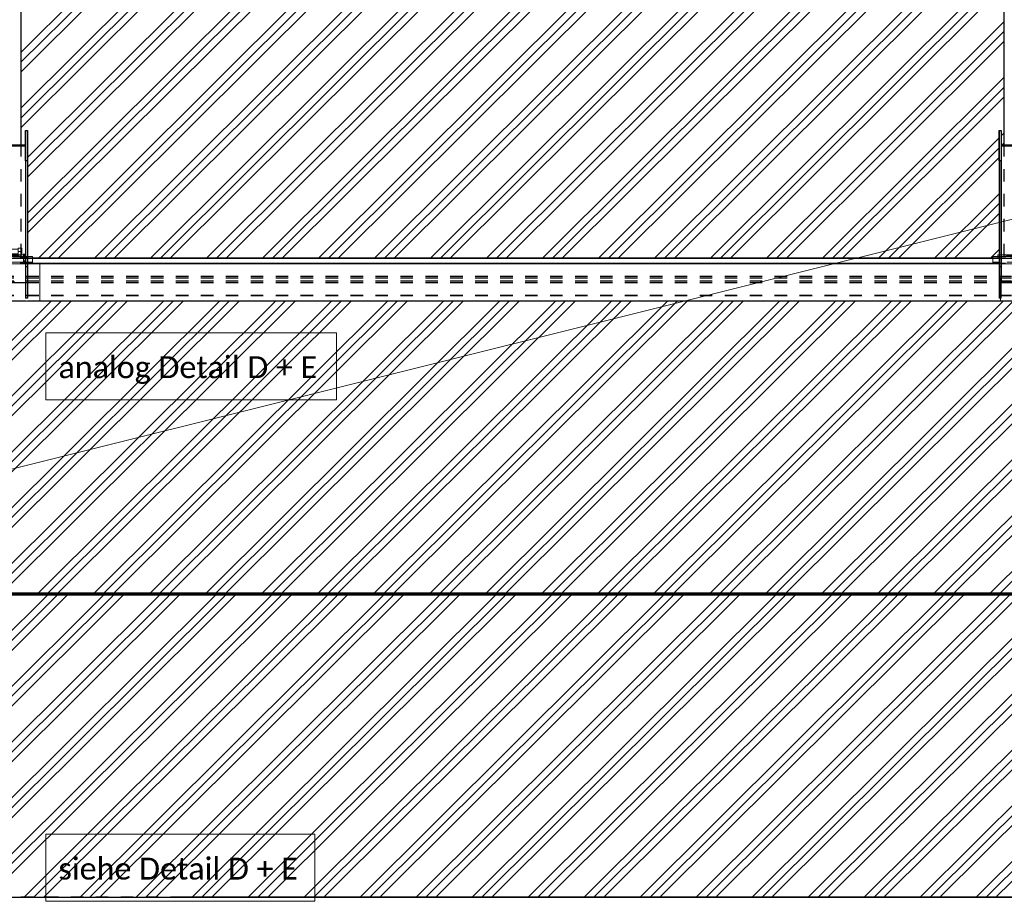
# Model space of a CAD drawing. Header units: metres. Extents: x -25 to 81, y -4 to 26.
# Tile 25 of 53: x 14.02 to 21.91, y 10.31 to 17.38. Entities that reach past the tile are written whole.
import ezdxf

# ---------------------------------------------------------------- set-up
doc = ezdxf.new("R2010")
doc.units = ezdxf.units.M
for name, pattern in [('Rasterlinie', [1.11125, 0.635, -0.15875, 0.15875, -0.15875]), ('Strich', [0.3175, 0.15875, -0.15875]), ('Verdeckt', [0.15, 0.1, -0.05])]:
    doc.linetypes.add(name, pattern=pattern)
for name, color, linetype, lineweight in [('_Verdeckte Linien_', 7, 'Strich', 18), ('A-DETL-THIN', 151, 'Continuous', 18), ('A-FLOR', 192, 'Continuous', 35), ('A-FLOR-PATT', 8, 'Continuous', 50), ('S-BEAM', 12, 'Continuous', 35), ('S-BEAM-HDLN', 1, 'Verdeckt', 25), ('S-GRID', 1, 'Continuous', 9), ('Text', 250, 'Continuous', 9), ('Tragwerksverbindungen', 7, 'Continuous', 18)]:
    doc.layers.add(name, color=color, linetype=linetype, lineweight=lineweight)
doc.styles.add('Calibri_4', font='calibri.ttf', dxfattribs={"height": 0.175})

# ---------------------------------------------------------------- blocks, each defined once
blk = doc.blocks.new('FP_29-Dach _Draufsicht_')
at = {"layer": 'A-FLOR-PATT', "lineweight": 18}
for p, q in [((2.6235, 17.1194), (4.4322, 18.9212)), ((2.6235, 17.1194), (4.4322, 18.9212)), ((2.6235, 17.0403), (4.4719, 18.8817)), ((2.6235, 17.0403), (4.4719, 18.8817)), ((2.6235, 16.9612), (4.5116, 18.8421)), ((2.6235, 16.9612), (4.5116, 18.8421)), ((2.6235, 16.593), (4.813, 18.7741)), ((2.6235, 16.5139), (4.8923, 18.7741)), ((2.6235, 16.6721), (4.7336, 18.7741)), ((2.6235, 16.593), (4.813, 18.7741)), ((2.6235, 16.5139), (4.8923, 18.7741)), ((2.6235, 16.6721), (4.7336, 18.7741)), ((2.6735, 16.1955), (5.262, 18.7741)), ((2.6735, 15.7482), (5.711, 18.7741)), ((2.6735, 16.1164), (5.3413, 18.7741)), ((2.6735, 15.6691), (5.7904, 18.7741)), ((2.6735, 16.2746), (5.1826, 18.7741)), ((2.6735, 15.8273), (5.6316, 18.7741)), ((2.6735, 16.1955), (5.262, 18.7741)), ((2.6735, 15.7482), (5.711, 18.7741)), ((2.6735, 16.1164), (5.3413, 18.7741)), ((2.6735, 15.6691), (5.7904, 18.7741)), ((2.6735, 16.2746), (5.1826, 18.7741)), ((2.6735, 15.8273), (5.6316, 18.7741)), ((2.7588, 15.4649), (6.0806, 18.7741)), ((2.7588, 15.4649), (6.0806, 18.7741)), ((2.8382, 15.4649), (6.16, 18.7741)), ((2.8382, 15.4649), (6.16, 18.7741)), ((2.9176, 15.4649), (6.2394, 18.7741)), ((2.9176, 15.4649), (6.2394, 18.7741)), ((3.2078, 15.4649), (6.5296, 18.7741)), ((3.2078, 15.4649), (6.5296, 18.7741)), ((3.2872, 15.4649), (6.609, 18.7741)), ((3.2872, 15.4649), (6.609, 18.7741)), ((3.3666, 15.4649), (6.6884, 18.7741)), ((3.3666, 15.4649), (6.6884, 18.7741)), ((3.6568, 15.4649), (6.9786, 18.7741)), ((3.6568, 15.4649), (6.9786, 18.7741)), ((3.7362, 15.4649), (7.058, 18.7741)), ((3.7362, 15.4649), (7.058, 18.7741)), ((3.8156, 15.4649), (7.1374, 18.7741)), ((3.8156, 15.4649), (7.1374, 18.7741)), ((4.1059, 15.4649), (7.4277, 18.7741)), ((4.1059, 15.4649), (7.4277, 18.7741)), ((4.1852, 15.4649), (7.507, 18.7741)), ((4.1852, 15.4649), (7.507, 18.7741)), ((4.2646, 15.4649), (7.5864, 18.7741)), ((4.2646, 15.4649), (7.5864, 18.7741)), ((4.5549, 15.4649), (7.8767, 18.7741)), ((4.5549, 15.4649), (7.8767, 18.7741)), ((4.6342, 15.4649), (7.956, 18.7741)), ((4.6342, 15.4649), (7.956, 18.7741)), ((4.7136, 15.4649), (8.0354, 18.7741)), ((4.7136, 15.4649), (8.0354, 18.7741)), ((5.0039, 15.4649), (8.3257, 18.7741)), ((5.0039, 15.4649), (8.3257, 18.7741)), ((5.0833, 15.4649), (8.4051, 18.7741)), ((5.0833, 15.4649), (8.4051, 18.7741)), ((5.1626, 15.4649), (8.4844, 18.7741)), ((5.1626, 15.4649), (8.4844, 18.7741)), ((5.4529, 15.4649), (8.7747, 18.7741)), ((5.4529, 15.4649), (8.7747, 18.7741)), ((5.5323, 15.4649), (8.8541, 18.7741)), ((5.5323, 15.4649), (8.8541, 18.7741)), ((5.6116, 15.4649), (8.9334, 18.7741)), ((5.6116, 15.4649), (8.9334, 18.7741)), ((5.9019, 15.4649), (9.2237, 18.7741)), ((5.9019, 15.4649), (9.2237, 18.7741)), ((5.9813, 15.4649), (9.3031, 18.7741)), ((5.9813, 15.4649), (9.3031, 18.7741)), ((6.0607, 15.4649), (9.3825, 18.7741)), ((6.0607, 15.4649), (9.3825, 18.7741)), ((6.3509, 15.4649), (9.6727, 18.7741)), ((6.3509, 15.4649), (9.6727, 18.7741)), ((6.4303, 15.4649), (9.7521, 18.7741)), ((6.4303, 15.4649), (9.7521, 18.7741)), ((6.5097, 15.4649), (9.8315, 18.7741)), ((6.5097, 15.4649), (9.8315, 18.7741)), ((6.7999, 15.4649), (10.1217, 18.7741)), ((6.7999, 15.4649), (10.1217, 18.7741)), ((6.8793, 15.4649), (10.2011, 18.7741)), ((6.8793, 15.4649), (10.2011, 18.7741)), ((6.9587, 15.4649), (10.2805, 18.7741)), ((6.9587, 15.4649), (10.2805, 18.7741)), ((7.249, 15.4649), (10.5035, 18.7072)), ((7.249, 15.4649), (10.5035, 18.7072)), ((7.3283, 15.4649), (10.5035, 18.6281)), ((7.3283, 15.4649), (10.5035, 18.6281)), ((7.4077, 15.4649), (10.5035, 18.549)), ((7.4077, 15.4649), (10.5035, 18.549)), ((7.698, 15.4649), (10.5035, 18.2599)), ((7.698, 15.4649), (10.5035, 18.2599)), ((7.7773, 15.4649), (10.5035, 18.1808)), ((7.7773, 15.4649), (10.5035, 18.1808)), ((7.8567, 15.4649), (10.5035, 18.1017)), ((7.8567, 15.4649), (10.5035, 18.1017)), ((8.147, 15.4649), (10.5035, 17.8125)), ((8.147, 15.4649), (10.5035, 17.8125)), ((8.2264, 15.4649), (10.5035, 17.7335)), ((8.2264, 15.4649), (10.5035, 17.7335)), ((8.3057, 15.4649), (10.5035, 17.6544)), ((8.3057, 15.4649), (10.5035, 17.6544)), ((8.596, 15.4649), (10.5035, 17.3652)), ((8.596, 15.4649), (10.5035, 17.3652)), ((8.6754, 15.4649), (10.5035, 17.2862)), ((8.6754, 15.4649), (10.5035, 17.2862)), ((8.7547, 15.4649), (10.5035, 17.2071)), ((8.7547, 15.4649), (10.5035, 17.2071)), ((9.045, 15.4649), (10.5035, 16.9179)), ((9.045, 15.4649), (10.5035, 16.9179)), ((9.1244, 15.4649), (10.5035, 16.8389)), ((9.1244, 15.4649), (10.5035, 16.8389)), ((9.2038, 15.4649), (10.5035, 16.7598)), ((9.2038, 15.4649), (10.5035, 16.7598)), ((9.494, 15.4649), (10.4635, 16.4308)), ((9.494, 15.4649), (10.4635, 16.4308)), ((10.4795, 16.4467), (10.5035, 16.4706)), ((10.4795, 16.4467), (10.5035, 16.4706)), ((9.5734, 15.4649), (10.4635, 16.3517)), ((9.5734, 15.4649), (10.4635, 16.3517)), ((10.4867, 16.3748), (10.5035, 16.3915)), ((10.4867, 16.3748), (10.5035, 16.3915)), ((9.6528, 15.4649), (10.4635, 16.2726)), ((9.6528, 15.4649), (10.4635, 16.2726)), ((9.943, 15.465), (10.4635, 15.9835)), ((9.943, 15.465), (10.4635, 15.9835)), ((10.0224, 15.465), (10.4635, 15.9044)), ((10.0224, 15.465), (10.4635, 15.9044)), ((10.1018, 15.465), (10.4635, 15.8253)), ((10.1018, 15.465), (10.4635, 15.8253)), ((10.3921, 15.465), (10.4635, 15.5362)), ((10.3921, 15.465), (10.4635, 15.5362)), ((0.5133, 12.7806), (2.8646, 15.123)), ((0.5133, 12.7806), (2.8646, 15.123)), ((0.5927, 12.7806), (2.944, 15.123)), ((0.5927, 12.7806), (2.944, 15.123)), ((0.672, 12.7806), (3.0234, 15.123)), ((0.672, 12.7806), (3.0234, 15.123)), ((0.9623, 12.7806), (3.3136, 15.123)), ((0.9623, 12.7806), (3.3136, 15.123)), ((1.0417, 12.7806), (3.393, 15.123)), ((1.0417, 12.7806), (3.393, 15.123)), ((1.121, 12.7806), (3.4724, 15.123)), ((1.121, 12.7806), (3.4724, 15.123)), ((1.4113, 12.7806), (3.7627, 15.123)), ((1.4113, 12.7806), (3.7627, 15.123)), ((1.4907, 12.7806), (3.842, 15.123)), ((1.4907, 12.7806), (3.842, 15.123)), ((1.5701, 12.7806), (3.9214, 15.123)), ((1.5701, 12.7806), (3.9214, 15.123)), ((1.8603, 12.7806), (4.2117, 15.123)), ((1.8603, 12.7806), (4.2117, 15.123)), ((1.9397, 12.7806), (4.291, 15.123)), ((1.9397, 12.7806), (4.291, 15.123)), ((2.0191, 12.7806), (4.3704, 15.123)), ((2.0191, 12.7806), (4.3704, 15.123)), ((2.3093, 12.7806), (4.6607, 15.123)), ((2.3093, 12.7806), (4.6607, 15.123)), ((2.3887, 12.7806), (4.7401, 15.123)), ((2.3887, 12.7806), (4.7401, 15.123)), ((2.4681, 12.7806), (4.8194, 15.123)), ((2.4681, 12.7806), (4.8194, 15.123)), ((2.7584, 12.7806), (5.1097, 15.123)), ((2.7584, 12.7806), (5.1097, 15.123)), ((2.8377, 12.7806), (5.1891, 15.123)), ((2.8377, 12.7806), (5.1891, 15.123)), ((2.9171, 12.7806), (5.2684, 15.123)), ((2.9171, 12.7806), (5.2684, 15.123)), ((3.2074, 12.7806), (5.5587, 15.123)), ((3.2074, 12.7806), (5.5587, 15.123)), ((3.2867, 12.7806), (5.6381, 15.123)), ((3.2867, 12.7806), (5.6381, 15.123)), ((3.3661, 12.7806), (5.7175, 15.123)), ((3.3661, 12.7806), (5.7175, 15.123)), ((3.6564, 12.7806), (6.0077, 15.123)), ((3.6564, 12.7806), (6.0077, 15.123)), ((3.7358, 12.7806), (6.0871, 15.123)), ((3.7358, 12.7806), (6.0871, 15.123)), ((3.8151, 12.7806), (6.1665, 15.123)), ((3.8151, 12.7806), (6.1665, 15.123)), ((4.1054, 12.7806), (6.4567, 15.123)), ((4.1054, 12.7806), (6.4567, 15.123)), ((4.1848, 12.7806), (6.5361, 15.123)), ((4.1848, 12.7806), (6.5361, 15.123)), ((4.2641, 12.7806), (6.6155, 15.123)), ((4.2641, 12.7806), (6.6155, 15.123)), ((4.5544, 12.7806), (6.9057, 15.123)), ((4.5544, 12.7806), (6.9057, 15.123)), ((4.6338, 12.7806), (6.9851, 15.123)), ((4.6338, 12.7806), (6.9851, 15.123)), ((4.7132, 12.7806), (7.0645, 15.123)), ((4.7132, 12.7806), (7.0645, 15.123)), ((5.0034, 12.7806), (7.3548, 15.123)), ((5.0034, 12.7806), (7.3548, 15.123)), ((5.0828, 12.7806), (7.4341, 15.123)), ((5.0828, 12.7806), (7.4341, 15.123)), ((5.1622, 12.7806), (7.5135, 15.123)), ((5.1622, 12.7806), (7.5135, 15.123)), ((5.4524, 12.7806), (7.8038, 15.123)), ((5.4524, 12.7806), (7.8038, 15.123)), ((5.5318, 12.7806), (7.8831, 15.123)), ((5.5318, 12.7806), (7.8831, 15.123)), ((5.6112, 12.7806), (7.9625, 15.123)), ((5.6112, 12.7806), (7.9625, 15.123)), ((5.9014, 12.7806), (8.2528, 15.123)), ((5.9014, 12.7806), (8.2528, 15.123)), ((5.9808, 12.7806), (8.3322, 15.123)), ((5.9808, 12.7806), (8.3322, 15.123)), ((6.0602, 12.7806), (8.4115, 15.123)), ((6.0602, 12.7806), (8.4115, 15.123)), ((6.3505, 12.7806), (8.7018, 15.123)), ((6.3505, 12.7806), (8.7018, 15.123)), ((6.4298, 12.7806), (8.7812, 15.123)), ((6.4298, 12.7806), (8.7812, 15.123)), ((6.5092, 12.7806), (8.8605, 15.123)), ((6.5092, 12.7806), (8.8605, 15.123)), ((6.7995, 12.7806), (9.1508, 15.123)), ((6.7995, 12.7806), (9.1508, 15.123)), ((6.8788, 12.7806), (9.2302, 15.123)), ((6.8788, 12.7806), (9.2302, 15.123)), ((6.9582, 12.7806), (9.3096, 15.123)), ((6.9582, 12.7806), (9.3096, 15.123)), ((7.2485, 12.7806), (9.5998, 15.123)), ((7.2485, 12.7806), (9.5998, 15.123)), ((7.3279, 12.7806), (9.6792, 15.123)), ((7.3279, 12.7806), (9.6792, 15.123)), ((7.4072, 12.7806), (9.7586, 15.123)), ((7.4072, 12.7806), (9.7586, 15.123)), ((7.6975, 12.7806), (10.0488, 15.123)), ((7.6975, 12.7806), (10.0488, 15.123)), ((7.7769, 12.7806), (10.1282, 15.123)), ((7.7769, 12.7806), (10.1282, 15.123)), ((7.8562, 12.7806), (10.2076, 15.123)), ((7.8562, 12.7806), (10.2076, 15.123)), ((8.1465, 12.7806), (10.4961, 15.1213)), ((8.1465, 12.7806), (10.4961, 15.1213)), ((8.2259, 12.7806), (10.5755, 15.1213)), ((8.2259, 12.7806), (10.5755, 15.1213)), ((8.3053, 12.7806), (10.6548, 15.1213)), ((8.3053, 12.7806), (10.6548, 15.1213)), ((8.5955, 12.7806), (10.9469, 15.123)), ((8.5955, 12.7806), (10.9469, 15.123)), ((8.6749, 12.7806), (11.0262, 15.123)), ((8.6749, 12.7806), (11.0262, 15.123)), ((8.7543, 12.7806), (11.1056, 15.123)), ((8.7543, 12.7806), (11.1056, 15.123)), ((9.0445, 12.7806), (11.3959, 15.123)), ((9.0445, 12.7806), (11.3959, 15.123)), ((9.1239, 12.7806), (11.4752, 15.123)), ((9.1239, 12.7806), (11.4752, 15.123)), ((9.2033, 12.7806), (11.5546, 15.123)), ((9.2033, 12.7806), (11.5546, 15.123)), ((9.4935, 12.7806), (11.8449, 15.123)), ((9.4935, 12.7806), (11.8449, 15.123)), ((9.5729, 12.7806), (11.9243, 15.123)), ((9.5729, 12.7806), (11.9243, 15.123)), ((9.6523, 12.7806), (12.0036, 15.123)), ((9.6523, 12.7806), (12.0036, 15.123)), ((9.9426, 12.7806), (12.2939, 15.123)), ((9.9426, 12.7806), (12.2939, 15.123)), ((10.0219, 12.7806), (12.3733, 15.123)), ((10.0219, 12.7806), (12.3733, 15.123)), ((10.1013, 12.7806), (12.4526, 15.123)), ((10.1013, 12.7806), (12.4526, 15.123)), ((10.3916, 12.7806), (12.7429, 15.123)), ((10.3916, 12.7806), (12.7429, 15.123)), ((10.4709, 12.7806), (12.8223, 15.123)), ((10.4709, 12.7806), (12.8223, 15.123))]:
    blk.add_line(p, q, dxfattribs=at)
blk = doc.blocks.new('FP_32-Dach _Draufsicht_')
at = {"layer": 'A-FLOR-PATT', "lineweight": 18}
for p, q in [((0.4006, 10.3415), (2.836, 12.7676)), ((0.4006, 10.3415), (2.836, 12.7676)), ((0.48, 10.3415), (2.9154, 12.7676)), ((0.48, 10.3415), (2.9154, 12.7676)), ((0.5594, 10.3415), (2.9948, 12.7676)), ((0.5594, 10.3415), (2.9948, 12.7676)), ((0.8496, 10.3415), (3.285, 12.7676)), ((0.8496, 10.3415), (3.285, 12.7676)), ((0.929, 10.3415), (3.3644, 12.7676)), ((0.929, 10.3415), (3.3644, 12.7676)), ((1.0084, 10.3415), (3.4438, 12.7676)), ((1.0084, 10.3415), (3.4438, 12.7676)), ((1.2987, 10.3415), (3.734, 12.7676)), ((1.2987, 10.3415), (3.734, 12.7676)), ((1.378, 10.3415), (3.8134, 12.7676)), ((1.378, 10.3415), (3.8134, 12.7676)), ((1.4574, 10.3415), (3.8928, 12.7676)), ((1.4574, 10.3415), (3.8928, 12.7676)), ((1.7477, 10.3415), (4.1831, 12.7676)), ((1.7477, 10.3415), (4.1831, 12.7676)), ((1.8271, 10.3415), (4.2624, 12.7676)), ((1.8271, 10.3415), (4.2624, 12.7676)), ((1.9064, 10.3415), (4.3418, 12.7676)), ((1.9064, 10.3415), (4.3418, 12.7676)), ((2.1967, 10.3415), (4.6321, 12.7676)), ((2.1967, 10.3415), (4.6321, 12.7676)), ((2.2761, 10.3415), (4.7114, 12.7676)), ((2.2761, 10.3415), (4.7114, 12.7676)), ((2.3555, 10.3415), (4.7908, 12.7676)), ((2.3555, 10.3415), (4.7908, 12.7676)), ((2.6457, 10.3415), (5.0811, 12.7676)), ((2.6457, 10.3415), (5.0811, 12.7676)), ((2.7251, 10.3415), (5.1605, 12.7676)), ((2.7251, 10.3415), (5.1605, 12.7676)), ((2.8045, 10.3415), (5.2398, 12.7676)), ((2.8045, 10.3415), (5.2398, 12.7676)), ((3.0947, 10.3415), (5.5301, 12.7676)), ((3.0947, 10.3415), (5.5301, 12.7676)), ((3.1741, 10.3415), (5.6095, 12.7676)), ((3.1741, 10.3415), (5.6095, 12.7676)), ((3.2535, 10.3415), (5.6888, 12.7676)), ((3.2535, 10.3415), (5.6888, 12.7676)), ((3.5438, 10.3415), (5.9791, 12.7676)), ((3.5438, 10.3415), (5.9791, 12.7676)), ((3.6231, 10.3415), (6.0585, 12.7676)), ((3.6231, 10.3415), (6.0585, 12.7676)), ((3.7025, 10.3415), (6.1379, 12.7676)), ((3.7025, 10.3415), (6.1379, 12.7676)), ((3.9928, 10.3415), (6.4281, 12.7676)), ((3.9928, 10.3415), (6.4281, 12.7676)), ((4.0721, 10.3415), (6.5075, 12.7676)), ((4.0721, 10.3415), (6.5075, 12.7676)), ((4.1515, 10.3415), (6.5869, 12.7676)), ((4.1515, 10.3415), (6.5869, 12.7676)), ((4.4418, 10.3415), (6.8771, 12.7676)), ((4.4418, 10.3415), (6.8771, 12.7676)), ((4.5212, 10.3415), (6.9565, 12.7676)), ((4.5212, 10.3415), (6.9565, 12.7676)), ((4.6005, 10.3415), (7.0359, 12.7676)), ((4.6005, 10.3415), (7.0359, 12.7676)), ((4.8908, 10.3415), (7.3261, 12.7676)), ((4.8908, 10.3415), (7.3261, 12.7676)), ((4.9702, 10.3415), (7.4055, 12.7676)), ((4.9702, 10.3415), (7.4055, 12.7676)), ((5.0496, 10.3415), (7.4849, 12.7676)), ((5.0496, 10.3415), (7.4849, 12.7676)), ((5.3398, 10.3415), (7.7752, 12.7676)), ((5.3398, 10.3415), (7.7752, 12.7676)), ((5.4192, 10.3415), (7.8545, 12.7676)), ((5.4192, 10.3415), (7.8545, 12.7676)), ((5.4986, 10.3415), (7.9339, 12.7676)), ((5.4986, 10.3415), (7.9339, 12.7676)), ((5.7888, 10.3415), (8.2242, 12.7676)), ((5.7888, 10.3415), (8.2242, 12.7676)), ((5.8682, 10.3415), (8.3035, 12.7676)), ((5.8682, 10.3415), (8.3035, 12.7676)), ((5.9476, 10.3415), (8.3829, 12.7676)), ((5.9476, 10.3415), (8.3829, 12.7676)), ((6.2379, 10.3416), (8.6732, 12.7676)), ((6.2379, 10.3416), (8.6732, 12.7676)), ((6.3172, 10.3416), (8.7526, 12.7676)), ((6.3172, 10.3416), (8.7526, 12.7676)), ((6.3966, 10.3416), (8.8319, 12.7676)), ((6.3966, 10.3416), (8.8319, 12.7676)), ((6.6869, 10.3416), (9.1222, 12.7676)), ((6.6869, 10.3416), (9.1222, 12.7676)), ((6.7663, 10.3416), (9.2016, 12.7676)), ((6.7663, 10.3416), (9.2016, 12.7676)), ((6.8456, 10.3416), (9.2809, 12.7676)), ((6.8456, 10.3416), (9.2809, 12.7676)), ((7.1359, 10.3416), (9.5712, 12.7676)), ((7.1359, 10.3416), (9.5712, 12.7676)), ((7.2153, 10.3416), (9.6506, 12.7676)), ((7.2153, 10.3416), (9.6506, 12.7676)), ((7.2947, 10.3416), (9.73, 12.7676)), ((7.2947, 10.3416), (9.73, 12.7676)), ((7.5849, 10.3416), (10.0202, 12.7676)), ((7.5849, 10.3416), (10.0202, 12.7676)), ((7.6643, 10.3416), (10.0996, 12.7676)), ((7.6643, 10.3416), (10.0996, 12.7676)), ((7.7437, 10.3416), (10.179, 12.7676)), ((7.7437, 10.3416), (10.179, 12.7676)), ((8.0339, 10.3416), (10.4692, 12.7676)), ((8.0339, 10.3416), (10.4692, 12.7676)), ((8.1133, 10.3416), (10.5486, 12.7676)), ((8.1133, 10.3416), (10.5486, 12.7676)), ((8.1927, 10.3416), (10.628, 12.7676)), ((8.1927, 10.3416), (10.628, 12.7676)), ((8.483, 10.3416), (10.9183, 12.7676)), ((8.483, 10.3416), (10.9183, 12.7676)), ((8.5623, 10.3416), (10.9976, 12.7676)), ((8.5623, 10.3416), (10.9976, 12.7676)), ((8.6417, 10.3416), (11.077, 12.7676)), ((8.6417, 10.3416), (11.077, 12.7676)), ((8.932, 10.3416), (11.3673, 12.7676)), ((8.932, 10.3416), (11.3673, 12.7676)), ((9.0114, 10.3416), (11.4466, 12.7676)), ((9.0114, 10.3416), (11.4466, 12.7676)), ((9.0907, 10.3416), (11.526, 12.7676)), ((9.0907, 10.3416), (11.526, 12.7676)), ((9.381, 10.3416), (11.8163, 12.7676)), ((9.381, 10.3416), (11.8163, 12.7676)), ((9.4604, 10.3416), (11.8957, 12.7676)), ((9.4604, 10.3416), (11.8957, 12.7676)), ((9.5397, 10.3416), (11.975, 12.7676)), ((9.5397, 10.3416), (11.975, 12.7676)), ((9.83, 10.3416), (12.2653, 12.7676)), ((9.83, 10.3416), (12.2653, 12.7676)), ((9.9094, 10.3416), (12.3447, 12.7676)), ((9.9094, 10.3416), (12.3447, 12.7676)), ((9.9888, 10.3416), (12.424, 12.7676)), ((9.9888, 10.3416), (12.424, 12.7676)), ((10.279, 10.3416), (12.7143, 12.7676)), ((10.279, 10.3416), (12.7143, 12.7676)), ((10.3584, 10.3416), (12.7937, 12.7676)), ((10.3584, 10.3416), (12.7937, 12.7676)), ((10.4378, 10.3416), (12.8731, 12.7676)), ((10.4378, 10.3416), (12.8731, 12.7676))]:
    blk.add_line(p, q, dxfattribs=at)
blk = doc.blocks.new('SP-TV-Schraube_Mutter_001 - M36-1128529-Dach _Draufsicht_')
at = {"layer": '_Verdeckte Linien_'}
for p, q in [((0, 0.0225), (-0.0275, 0.0225)), ((-0.0275, 0), (-0.0275, 0.0225)), ((-0.0275, 0), (0, 0)), ((-0.018, -0.0698), (-0.018, 0)), ((0.0275, 0.0225), (0, 0.0225)), ((0, 0.0225), (0, 0)), ((0, 0), (0.0275, 0)), ((0.018, 0), (0.018, -0.0698)), ((0.0275, 0.0225), (0.0275, 0)), ((0, -0.0698), (-0.0275, -0.0698)), ((-0.0275, -0.0988), (-0.0275, -0.0698)), ((0.0275, -0.0698), (0, -0.0698)), ((0, -0.0698), (0, -0.0988)), ((0.0275, -0.0698), (0.0275, -0.0988)), ((-0.0275, -0.0988), (0, -0.0988)), ((0, -0.0988), (0.0275, -0.0988))]:
    blk.add_line(p, q, dxfattribs=at)
blk = doc.blocks.new('HEB Träger - HEB 500-V42-Dach _Draufsicht_')
at = {"layer": 'S-BEAM', "lineweight": 25}
for p, q in [((10.4135, 15.4655), (2.7135, 15.4655)), ((10.4135, 15.463), (2.7135, 15.463)), ((10.4135, 15.4243), (2.7135, 15.4243)), ((10.4135, 15.4219), (2.7135, 15.4219)), ((10.4735, 15.123), (2.7735, 15.123))]:
    blk.add_line(p, q, dxfattribs=at)
at = {"layer": 'S-BEAM-HDLN'}
for p, q in [((2.7135, 15.4655), (2.4136, 15.4655)), ((2.7135, 15.463), (2.4136, 15.463)), ((2.7135, 15.4243), (2.4136, 15.4243)), ((2.7135, 15.4219), (2.4136, 15.4219)), ((10.7135, 15.4655), (10.4136, 15.4655)), ((10.7135, 15.463), (10.4136, 15.463)), ((10.7135, 15.4243), (10.4136, 15.4243)), ((10.7135, 15.4219), (10.4136, 15.4219)), ((46.5635, 15.3208), (-1.4365, 15.3208)), ((46.5635, 15.3064), (-1.4365, 15.3064)), ((46.5635, 15.2821), (-1.4365, 15.2821)), ((46.5635, 15.2677), (-1.4365, 15.2677)), ((46.5635, 15.1666), (-1.4365, 15.1666)), ((46.5635, 15.1642), (-1.4365, 15.1642)), ((-1.4365, 15.1255), (46.5635, 15.1255)), ((2.7735, 15.123), (2.4736, 15.123)), ((10.7735, 15.123), (10.4736, 15.123))]:
    blk.add_line(p, q, dxfattribs=at)
blk = doc.blocks.new('SP-TV-Schraube_DIN4017_001 - M12-V43-Dach _Draufsicht_')
at = {"layer": '_Verdeckte Linien_'}
for p, q in [((2.6395, 15.4984), (2.6485, 15.4989)), ((2.6395, 15.4975), (2.6395, 15.4984)), ((2.6485, 15.4971), (2.6395, 15.4975)), ((2.6395, 15.4975), (2.6395, 15.49)), ((2.6485, 15.4914), (2.6395, 15.4909)), ((2.6395, 15.49), (2.6485, 15.4896)), ((2.6425, 15.4457), (2.6425, 15.4905)), ((2.6485, 15.4989), (2.6575, 15.4984)), ((2.6485, 15.4971), (2.6485, 15.4989)), ((2.6575, 15.4975), (2.6485, 15.4971)), ((2.6485, 15.4896), (2.6485, 15.4971)), ((2.6575, 15.4909), (2.6485, 15.4914)), ((2.6485, 15.4896), (2.6575, 15.49)), ((2.6545, 15.4905), (2.6545, 15.4457))]:
    blk.add_line(p, q, dxfattribs=at)
for centre, start_param, end_param in [((2.6485, 15.4905), 0, 3.141593), ((2.6485, 15.4905), 3.141593, 6.283185), ((2.6485, 15.4457), 0, 3.141593), ((2.6485, 15.4457), 3.141593, 6.283185)]:
    blk.add_ellipse(centre, major_axis=(0.006, 0), ratio=0.087156, start_param=start_param, end_param=end_param, dxfattribs=at)
at = {"layer": 'Tragwerksverbindungen'}
for p in [(2.6575, 15.4984), (2.6575, 15.49)]:
    blk.add_line(p, (2.6575, 15.4975), dxfattribs=at)
blk = doc.blocks.new('SP-TV-AP-Rechteck_002 - AP-Rechteck-V45-Dach _Draufsicht_')
at = {"layer": '_Verdeckte Linien_'}
for p, q in [((2.7135, 15.4219), (2.4735, 15.4219)), ((2.4735, 15.4219), (2.4735, 15.4202)), ((2.4735, 15.268), (2.4735, 15.4202)), ((2.4735, 15.4202), (2.6735, 15.4202)), ((2.4735, 15.123), (2.7735, 15.123))]:
    blk.add_line(p, q, dxfattribs=at)
at = {"layer": 'Tragwerksverbindungen'}
for p, q in [((2.6735, 15.4202), (2.7735, 15.4202)), ((2.7735, 15.4219), (2.7135, 15.4219)), ((2.7735, 15.4219), (2.7735, 15.4202)), ((2.7735, 15.4202), (2.7735, 15.1213)), ((2.4735, 15.2679), (2.4735, 15.2678)), ((2.4735, 15.1213), (2.4735, 15.2678)), ((2.7735, 15.1213), (2.4735, 15.1213))]:
    blk.add_line(p, q, dxfattribs=at)
blk = doc.blocks.new('SP-TV-AP-Rechteck_002 - AP-Rechteck-V52-Dach _Draufsicht_')
at = {"layer": '_Verdeckte Linien_'}
for p, q in [((2.4536, 15.4804), (2.6735, 15.4804)), ((2.7135, 15.4655), (2.4135, 15.4655)), ((2.6735, 15.4351), (2.4536, 15.4351)), ((2.4536, 15.4202), (2.6735, 15.4202))]:
    blk.add_line(p, q, dxfattribs=at)
at = {"layer": 'Tragwerksverbindungen'}
for p, q in [((2.4135, 15.4351), (2.4135, 15.4804)), ((2.4135, 15.4804), (2.4535, 15.4804)), ((2.6735, 15.4804), (2.7135, 15.4804)), ((2.7135, 15.4804), (2.7135, 15.4351)), ((2.4535, 15.4351), (2.4135, 15.4351)), ((2.4135, 15.4351), (2.4135, 15.4202)), ((2.4135, 15.4202), (2.4535, 15.4202)), ((2.7135, 15.4351), (2.6735, 15.4351)), ((2.6735, 15.4202), (2.7135, 15.4202)), ((2.7135, 15.4351), (2.7135, 15.4202))]:
    blk.add_line(p, q, dxfattribs=at)
blk = doc.blocks.new('SP-TV-AP-Rechteck_002 - AP-Rechteck-V53-Dach _Draufsicht_')
at = {"layer": '_Verdeckte Linien_'}
for p, q in [((2.4535, 15.4936), (2.6735, 15.4936)), ((2.6735, 15.4796), (2.4535, 15.4796)), ((2.6735, 15.4786), (2.4535, 15.4786)), ((2.4535, 15.4647), (2.6735, 15.4647))]:
    blk.add_line(p, q, dxfattribs=at)
at = {"layer": 'Tragwerksverbindungen'}
for p, q in [((2.4535, 15.4796), (2.4535, 15.4936)), ((2.4535, 15.4796), (2.4535, 15.4647)), ((2.6735, 15.4936), (2.6735, 15.4796)), ((2.6735, 15.4796), (2.6735, 15.4647))]:
    blk.add_line(p, q, dxfattribs=at)
blk = doc.blocks.new('HEB Träger - HEB 500-V41-Dach _Draufsicht_')
at = {"layer": 'S-BEAM', "lineweight": 25}
for p, q in [((46.5635, 22.3397), (-1.4365, 22.3397)), ((46.5635, 22.3421), (3.9213, 22.3421))]:
    blk.add_line(p, q, dxfattribs=at)
at = {"layer": 'S-BEAM-HDLN'}
blk.add_line((3.9213, 22.3421), (-1.4365, 22.3421), dxfattribs=at)
blk = doc.blocks.new('SP-TV-AP-Rechteck_002 - AP-Rechteck-V56-Dach _Draufsicht_')
at = {"layer": '_Verdeckte Linien_'}
for p, q in [((2.7135, 3.4219), (2.4735, 3.4219)), ((2.4735, 3.4219), (2.4735, 3.4202)), ((2.4735, 3.1471), (2.4735, 3.4202)), ((2.4735, 3.4202), (2.6835, 3.4202)), ((2.4735, 3.123), (2.7735, 3.123))]:
    blk.add_line(p, q, dxfattribs=at)
at = {"layer": 'Tragwerksverbindungen'}
for p, q in [((2.6835, 3.4202), (2.7735, 3.4202)), ((2.7735, 3.4219), (2.7135, 3.4219)), ((2.7735, 3.4219), (2.7735, 3.4202)), ((2.7735, 3.4202), (2.7735, 3.1213)), ((2.4735, 3.1471), (2.4735, 3.1468)), ((2.4735, 3.1213), (2.4735, 3.1467)), ((2.7735, 3.1213), (2.4735, 3.1213))]:
    blk.add_line(p, q, dxfattribs=at)
blk = doc.blocks.new('SP-TV-AP-Rechteck_002 - AP-Rechteck-V59-Dach _Draufsicht_')
at = {"layer": '_Verdeckte Linien_'}
for p, q in [((2.4536, 3.4804), (2.6835, 3.4804)), ((2.7135, 3.4655), (2.4135, 3.4655)), ((2.6835, 3.4351), (2.4636, 3.4351)), ((2.4636, 3.4202), (2.6835, 3.4202))]:
    blk.add_line(p, q, dxfattribs=at)
at = {"layer": 'Tragwerksverbindungen'}
for p, q in [((2.4135, 3.4351), (2.4135, 3.4804)), ((2.4135, 3.4804), (2.4535, 3.4804)), ((2.6835, 3.4804), (2.7135, 3.4804)), ((2.7135, 3.4804), (2.7135, 3.4351)), ((2.4635, 3.4351), (2.4135, 3.4351)), ((2.4135, 3.4351), (2.4135, 3.4202)), ((2.4135, 3.4202), (2.4635, 3.4202)), ((2.7135, 3.4351), (2.6835, 3.4351)), ((2.6835, 3.4202), (2.7135, 3.4202)), ((2.7135, 3.4351), (2.7135, 3.4202))]:
    blk.add_line(p, q, dxfattribs=at)
blk = doc.blocks.new('SP-TV-AP-Rechteck_002 - AP-Rechteck-V60-Dach _Draufsicht_')
at = {"layer": '_Verdeckte Linien_'}
for p, q in [((2.6735, 3.4786), (2.4535, 3.4786)), ((2.4636, 3.4936), (2.6735, 3.4936)), ((2.6735, 3.4796), (2.4636, 3.4796)), ((2.6735, 3.4936), (2.6735, 3.4796)), ((2.6735, 3.4796), (2.6735, 3.4647)), ((2.4636, 3.4647), (2.6735, 3.4647))]:
    blk.add_line(p, q, dxfattribs=at)
at = {"layer": 'Tragwerksverbindungen'}
for p, q in [((2.4535, 3.4796), (2.4535, 3.4936)), ((2.4535, 3.4936), (2.4635, 3.4936)), ((2.4635, 3.4796), (2.4535, 3.4796)), ((2.4535, 3.4796), (2.4535, 3.4647)), ((2.4535, 3.4647), (2.4635, 3.4647))]:
    blk.add_line(p, q, dxfattribs=at)

msp = doc.modelspace()

# ---------------------------------------------------------------- linework, layer by layer
at = {"layer": 'A-DETL-THIN'}
msp.add_line((9.9724, 12.7812), (57.9724, 24.7682), dxfattribs=at)
at = {"layer": 'A-FLOR'}
for p, q in [((9.9724, 12.7812), (57.9724, 12.7812)), ((57.9724, 12.7682), (9.9724, 12.7682))]:
    msp.add_line(p, q, dxfattribs=at)
at = {"layer": 'S-BEAM', "lineweight": 25}
for p, q in [((14.0324, 16.3748), (14.0324, 20.9147)), ((21.9124, 16.3748), (21.9124, 20.9147)), ((14.0664, 16.3748), (14.0664, 16.4909)), ((14.0664, 16.4909), (14.0824, 16.4909)), ((14.0664, 16.4909), (14.0664, 16.3748)), ((14.0824, 16.4909), (14.0824, 16.2482)), ((14.0824, 16.4909), (14.0824, 15.3997)), ((21.8724, 16.2482), (21.8724, 16.4909)), ((21.8724, 16.4909), (21.8884, 16.4909)), ((21.8724, 16.4909), (21.8724, 15.3997)), ((21.8884, 16.4909), (21.8884, 16.3748)), ((21.8884, 16.4909), (21.8884, 16.3748)), ((13.8784, 16.3748), (14.0664, 16.3748)), ((14.0664, 16.3643), (13.8784, 16.3643)), ((14.0664, 16.2482), (14.0664, 16.3643)), ((14.0664, 16.3643), (14.0664, 15.2679)), ((21.8884, 16.3748), (22.0764, 16.3748)), ((21.8884, 16.3643), (21.8884, 16.2482)), ((22.0764, 16.3643), (21.8884, 16.3643)), ((21.8884, 16.3643), (21.8884, 15.2679)), ((14.0824, 16.2482), (14.0664, 16.2482)), ((14.0664, 16.2482), (14.0664, 15.1471)), ((14.0824, 16.2482), (14.0824, 15.1471)), ((21.8884, 16.2482), (21.8724, 16.2482)), ((21.8724, 16.2482), (21.8724, 15.1471)), ((21.8884, 15.1471), (21.8884, 16.2482)), ((14.0664, 15.2679), (13.8784, 15.2679)), ((22.0764, 15.2679), (21.8884, 15.2679)), ((14.0824, 15.1471), (14.0664, 15.1471)), ((21.8884, 15.1471), (21.8724, 15.1471))]:
    msp.add_line(p, q, dxfattribs=at)
at = {"layer": 'S-BEAM-HDLN'}
for p, q in [((14.0324, 15.4814), (14.0324, 16.3748)), ((14.0664, 16.3748), (14.0664, 16.3643)), ((14.0664, 16.3748), (14.0664, 16.3643)), ((21.8884, 16.3748), (21.8884, 16.3643)), ((21.8884, 16.3748), (21.8884, 16.3643)), ((21.9124, 15.4814), (21.9124, 16.3748)), ((14.0324, 15.4918), (13.9124, 15.4918)), ((13.9124, 15.4814), (14.0324, 15.4814)), ((22.0324, 15.4918), (21.9124, 15.4918)), ((21.9124, 15.4814), (22.0324, 15.4814)), ((14.0664, 15.3997), (14.0824, 15.3997)), ((21.8724, 15.3997), (21.8884, 15.3997)), ((13.8784, 15.2789), (14.0664, 15.2789)), ((21.8884, 15.2789), (22.0764, 15.2789))]:
    msp.add_line(p, q, dxfattribs=at)
at = {"layer": 'S-GRID', "linetype": 'Rasterlinie'}
msp.add_line((8.7531, 12.7635), (58.6241, 12.7635), dxfattribs=at)
at = {"layer": 'Text', "flags": 128}
for points in [[(14.2296, 14.8674), (16.5601, 14.8674), (16.5601, 14.3302), (14.2296, 14.3302)], [(14.2296, 10.8465), (16.3852, 10.8465), (16.3852, 10.3093), (14.2296, 10.3093)]]:
    msp.add_lwpolyline(points, close=True, dxfattribs=at)

# ---------------------------------------------------------------- block references
at = {"layer": '_Verdeckte Linien_'}
for name, p in [('SP-TV-AP-Rechteck_002 - AP-Rechteck-V52-Dach _Draufsicht_', (11.4089, 0)), ('SP-TV-AP-Rechteck_002 - AP-Rechteck-V53-Dach _Draufsicht_', (11.4089, 0)), ('SP-TV-Schraube_DIN4017_001 - M12-V43-Dach _Draufsicht_', (11.4089, 0)), ('SP-TV-Schraube_DIN4017_001 - M12-V43-Dach _Draufsicht_', (11.4089, -0.0078)), ('SP-TV-AP-Rechteck_002 - AP-Rechteck-V59-Dach _Draufsicht_', (19.4089, 12)), ('SP-TV-AP-Rechteck_002 - AP-Rechteck-V60-Dach _Draufsicht_', (19.4089, 12)), ('SP-TV-AP-Rechteck_002 - AP-Rechteck-V45-Dach _Draufsicht_', (11.4089, 0)), ('SP-TV-AP-Rechteck_002 - AP-Rechteck-V56-Dach _Draufsicht_', (19.4089, 12))]:
    msp.add_blockref(name, p, dxfattribs=at)
at = {"layer": '_Verdeckte Linien_', "rotation": 89.99999999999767}
msp.add_blockref('SP-TV-Schraube_Mutter_001 - M36-1128529-Dach _Draufsicht_', (13.9375, 15.5195), dxfattribs=at)
at = {"layer": 'A-FLOR'}
for name in ['FP_29-Dach _Draufsicht_', 'FP_32-Dach _Draufsicht_']:
    msp.add_blockref(name, (11.4089, 0), dxfattribs=at)
at = {"layer": 'S-BEAM-HDLN'}
for name, p in [('HEB Träger - HEB 500-V42-Dach _Draufsicht_', (11.4089, 0)), ('HEB Träger - HEB 500-V41-Dach _Draufsicht_', (11.4089, -12))]:
    msp.add_blockref(name, p, dxfattribs=at)

# ---------------------------------------------------------------- texts
at = {"layer": 'Text', "color": 7, "char_height": 0.175, "attachment_point": 1, "style": 'Calibri_4'}
for s, insert, width in [('analog Detail D + E', (14.3312, 14.6795), 2.537341), ('siehe Detail D + E', (14.3312, 10.6586), 2.340927)]:
    msp.add_mtext(s, dxfattribs=dict(at, insert=insert, width=width))

doc.saveas('drawing.dxf')
